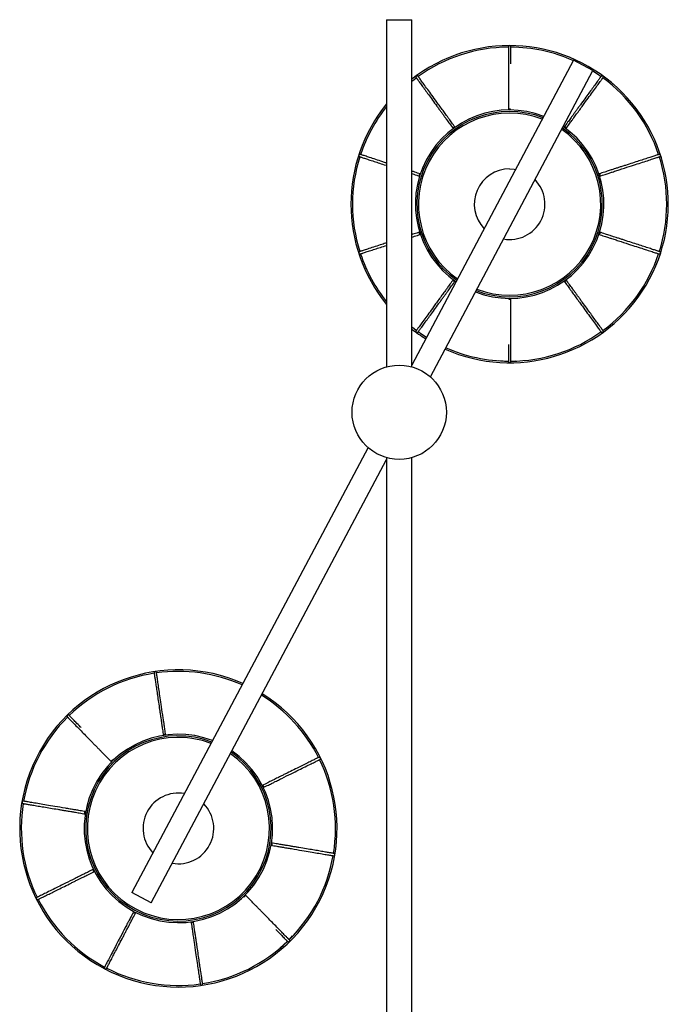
# Paper-space layout '_Superior' of a CAD drawing. Header units: millimetres. Extents: x -437 to -24, y -1476 to -376.
# Tile 2 of 2: x -437 to -24, y -1003 to -376. Entities that reach past the tile are written whole.
import ezdxf

# ---------------------------------------------------------------- set-up
doc = ezdxf.new("R2010")
doc.units = ezdxf.units.MM

psp = doc.layouts.new('_Superior')

# ---------------------------------------------------------------- linework, layer by layer
at = {"color": 7, "linetype": 'Continuous', "lineweight": 25}
for p, q in [((-203.56, -375.92), (-203.56, -597)), ((-203.56, -375.92), (-187.56, -375.92)), ((-187.56, -597), (-187.56, -375.92)), ((-84.62, -401.77), (-187.56, -595.89)), ((-72.25, -408.33), (-84.62, -401.77)), ((-175.71, -603.43), (-72.25, -408.33)), ((-132.5, -593.04), (-125.92, -593.37)), ((-124.65, -593.37), (-121.3, -593.2)), ((-215.41, -648.41), (-365.71, -931.85)), ((-353.34, -938.41), (-203.56, -655.95)), ((-203.56, -654.83), (-203.56, -1213.81)), ((-187.56, -1213.81), (-187.56, -654.83)), ((-353.34, -938.41), (-365.71, -931.85)), ((-294.65, -934.28), (-294.1, -933.8)), ((-271.5, -967.17), (-266.57, -962.79)), ((-265.66, -961.9), (-263.39, -959.44))]:
    psp.add_line(p, q, dxfattribs=at)
at = {"color": 7, "linetype": 'Continuous', "lineweight": 25, "flags": 128}
for points in [[(-187.56, -415.15), (-185.97, -413.91), (-184.67, -412.94)], [(-72.37, -408.55), (-69.42, -410.46), (-67.11, -412.06)], [(-125.29, -432.87), (-125.57, -432.91), (-125.82, -433.02), (-125.98, -433.2), (-126.04, -433.4), (-126.04, -433.4)], [(-124.54, -433.4), (-124.54, -433.4), (-124.59, -433.2), (-124.75, -433.02), (-125, -432.91), (-125.29, -432.87)], [(-160.86, -444.43), (-161.07, -444.63), (-161.2, -444.87), (-161.23, -445.1), (-161.16, -445.3), (-161.16, -445.3)], [(-159.94, -444.42), (-159.95, -444.42), (-160.11, -444.29), (-160.34, -444.24), (-160.61, -444.29), (-160.86, -444.43)], [(-89.71, -444.43), (-89.96, -444.29), (-90.23, -444.24), (-90.46, -444.29), (-90.62, -444.42), (-90.62, -444.42)], [(-89.41, -445.3), (-89.41, -445.3), (-89.34, -445.1), (-89.37, -444.87), (-89.5, -444.63), (-89.71, -444.43)], [(-182.85, -474.69), (-182.9, -474.98), (-182.87, -475.25), (-182.76, -475.45), (-182.58, -475.57), (-182.58, -475.57)], [(-182.12, -474.14), (-182.12, -474.14), (-182.33, -474.14), (-182.54, -474.24), (-182.73, -474.43), (-182.85, -474.69)], [(-67.72, -474.69), (-67.84, -474.43), (-68.03, -474.24), (-68.24, -474.14), (-68.45, -474.14), (-68.45, -474.14)], [(-67.99, -475.57), (-67.99, -475.57), (-67.81, -475.45), (-67.7, -475.25), (-67.67, -474.98), (-67.72, -474.69)], [(-182.58, -511.23), (-182.58, -511.23), (-182.76, -511.34), (-182.87, -511.55), (-182.9, -511.82), (-182.85, -512.1)], [(-182.85, -512.1), (-182.73, -512.36), (-182.54, -512.56), (-182.33, -512.66), (-182.12, -512.65), (-182.12, -512.65)], [(-68.45, -512.65), (-68.45, -512.65), (-68.24, -512.66), (-68.03, -512.56), (-67.84, -512.36), (-67.72, -512.1)], [(-67.72, -512.1), (-67.67, -511.82), (-67.7, -511.55), (-67.81, -511.34), (-67.99, -511.23), (-67.99, -511.23)], [(-161.16, -541.5), (-161.16, -541.5), (-161.23, -541.7), (-161.2, -541.93), (-161.07, -542.17), (-160.86, -542.37)], [(-160.86, -542.37), (-160.61, -542.5), (-160.34, -542.55), (-160.11, -542.51), (-159.95, -542.38), (-159.95, -542.38)], [(-90.63, -542.38), (-90.62, -542.38), (-90.46, -542.51), (-90.23, -542.55), (-89.96, -542.5), (-89.71, -542.37)], [(-89.71, -542.37), (-89.5, -542.17), (-89.37, -541.93), (-89.34, -541.7), (-89.41, -541.5), (-89.41, -541.5)], [(-126.04, -553.4), (-126.04, -553.4), (-125.98, -553.6), (-125.82, -553.77), (-125.57, -553.89), (-125.29, -553.93)], [(-125.29, -553.93), (-125, -553.89), (-124.75, -553.77), (-124.59, -553.6), (-124.54, -553.4), (-124.54, -553.4)], [(-184.77, -573.78), (-185.97, -572.88), (-187.56, -571.64)], [(-178.2, -578.25), (-181.15, -576.34), (-183.46, -574.74)], [(-344.98, -831.08), (-345.26, -831.17), (-345.48, -831.32), (-345.62, -831.51), (-345.64, -831.72), (-345.64, -831.72)], [(-344.16, -831.5), (-344.16, -831.5), (-344.25, -831.31), (-344.43, -831.16), (-344.69, -831.08), (-344.98, -831.08)], [(-378.48, -847.74), (-378.65, -847.97), (-378.75, -848.22), (-378.74, -848.46), (-378.64, -848.64), (-378.64, -848.64)], [(-377.57, -847.59), (-377.57, -847.59), (-377.75, -847.49), (-377.99, -847.48), (-378.24, -847.57), (-378.48, -847.74)], [(-281.9, -864.02), (-282.07, -863.78), (-282.28, -863.61), (-282.5, -863.54), (-282.71, -863.58), (-282.71, -863.58)], [(-282.04, -864.92), (-282.04, -864.92), (-281.89, -864.78), (-281.8, -864.56), (-281.81, -864.29), (-281.9, -864.02)], [(-395.79, -880.9), (-395.8, -881.19), (-395.73, -881.45), (-395.58, -881.64), (-395.39, -881.73), (-395.39, -881.73)], [(-395.14, -880.25), (-395.14, -880.25), (-395.35, -880.27), (-395.55, -880.4), (-395.7, -880.62), (-395.79, -880.9)], [(-277.06, -901.67), (-277.06, -901.67), (-276.85, -901.65), (-276.66, -901.52), (-276.5, -901.3), (-276.42, -901.02)], [(-276.42, -901.02), (-276.41, -900.73), (-276.48, -900.47), (-276.62, -900.28), (-276.81, -900.19), (-276.81, -900.19)], [(-390.16, -917), (-390.16, -917), (-390.32, -917.14), (-390.4, -917.36), (-390.4, -917.63), (-390.3, -917.9)], [(-390.3, -917.9), (-390.14, -918.14), (-389.93, -918.31), (-389.7, -918.38), (-389.5, -918.34), (-389.5, -918.34)], [(-294.63, -934.33), (-294.63, -934.33), (-294.45, -934.43), (-294.22, -934.44), (-293.96, -934.35), (-293.73, -934.18)], [(-293.73, -934.18), (-293.55, -933.95), (-293.46, -933.7), (-293.46, -933.46), (-293.56, -933.28), (-293.56, -933.28)], [(-364.53, -943.8), (-364.54, -943.8), (-364.58, -944.01), (-364.51, -944.23), (-364.35, -944.45), (-364.12, -944.62)], [(-364.12, -944.62), (-363.84, -944.71), (-363.57, -944.73), (-363.35, -944.65), (-363.21, -944.5), (-363.21, -944.5)], [(-328.05, -950.42), (-328.05, -950.42), (-327.96, -950.61), (-327.77, -950.76), (-327.52, -950.84), (-327.23, -950.84)], [(-327.23, -950.84), (-326.95, -950.75), (-326.72, -950.6), (-326.59, -950.41), (-326.56, -950.2), (-326.56, -950.2)]]:
    psp.add_lwpolyline(points, dxfattribs=at)
at = {"color": 8, "linetype": 'Continuous', "lineweight": 25, "flags": 128}
psp.add_lwpolyline([(-125.29, -470.89), (-122.46, -471.06), (-121.45, -471.22)], dxfattribs=at)
at = {"color": 7, "linetype": 'Continuous', "lineweight": 25}
psp.add_circle((-195.56, -625.92), 30, dxfattribs=at)
for centre, radius, start, end in [((-125.29, -493.4), 101, 246.03822, 128.06543), ((-125.29, -493.4), 100, 90.42973, 125.57953), ((-125.29, -493.4), 100, 66.07803, 89.63966), ((-125.29, -493.4), 100, 18.4309, 53.56863), ((-125.29, -493.4), 101, 140.80293, 219.19707), ((-125.29, -493.4), 100, 141.5109, 161.57028), ((-125.29, -493.4), 60, 68.76381, 235.36428), ((-125.29, -493.4), 58, 68.99595, 235.13213), ((-125.29, -493.4), 60, 248.76381, 55.36428), ((-125.29, -493.4), 58, 248.99595, 55.13213), ((-125.29, -493.4), 100, 162.42972, 197.56823), ((-125.29, -493.4), 100, 342.42366, 17.57088), ((-125.29, -493.4), 100, 198.51247, 218.4891), ((-125.29, -493.4), 100, 306.42867, 341.57046), ((-125.29, -493.4), 101, 231.93457, 238.08986), ((-125.29, -493.4), 100, 270.43035, 305.56832), ((-125.29, -493.4), 100, 246.07803, 269.5704), ((-336.1, -890.96), 101, 66.03822, 58.08986), ((-336.1, -890.96), 100, 98.86163, 134.0725), ((-336.1, -890.96), 100, 66.07803, 98.00147), ((-336.1, -890.96), 100, 26.8565, 58.05005), ((-336.1, -890.96), 100, 134.86256, 170.01236), ((-336.1, -890.96), 60, 68.76381, 55.36428), ((-336.1, -890.96), 58, 68.99595, 55.13213), ((-336.1, -890.96), 100, 350.86151, 26.0033), ((-336.1, -890.96), 100, 170.86457, 206.00268), ((-336.1, -890.96), 100, 314.86318, 350.00116), ((-336.1, -890.96), 100, 206.86262, 242.00107), ((-336.1, -890.96), 100, 278.86458, 314.00323), ((-336.1, -890.96), 100, 242.94531, 277.92789)]:
    psp.add_arc(centre, radius, start, end, dxfattribs=at)
at = {"color": 8, "linetype": 'Continuous', "lineweight": 25}
for centre, radius, start, end in [((-125.29, -493.4), 59, 68.8779, 235.25019), ((-125.29, -493.4), 59, 248.8779, 55.25019), ((-125.29, -493.4), 22.51, 90, 223.94781), ((-125.29, -493.4), 22.51, 260.18027, 43.94781), ((-336.1, -890.96), 59, 68.8779, 55.25019), ((-336.1, -890.96), 22.51, 80.18027, 223.94781), ((-336.1, -890.96), 22.51, 260.18027, 43.94781)]:
    psp.add_arc(centre, radius, start, end, dxfattribs=at)
at = {"color": 7, "linetype": 'Continuous', "lineweight": 25}
for points, knots in [([(-124.54, -393.23), (-124.54, -393.15), (-124.55, -393.01), (-124.65, -392.81), (-124.78, -392.67), (-124.95, -392.55), (-125.16, -392.48), (-125.39, -392.48), (-125.62, -392.55), (-125.84, -392.7), (-126, -392.94), (-126.02, -393.13), (-126.04, -393.23)], [0, 0, 0, 0, 0.097512, 0.188427, 0.270102, 0.341561, 0.455143, 0.542829, 0.6413, 0.754714, 0.877374, 1, 1, 1, 1]), ([(-126.04, -393.23), (-126.04, -393.25), (-126.04, -393.28), (-126.04, -393.48), (-126.04, -393.71), (-126.04, -393.95), (-126.04, -394.22), (-126.04, -394.92), (-126.04, -396.38), (-126.04, -399.24), (-126.04, -402.65), (-126.04, -406.56), (-126.04, -410.82), (-126.04, -414.72), (-126.04, -417.91), (-126.04, -420.14), (-126.04, -422.18), (-126.04, -424.26), (-126.04, -426.64), (-126.04, -429.72), (-126.04, -432.1), (-126.04, -433.4)], [0, 0, 0, 0, 0.0481635, 0.0867099, 0.1159337, 0.1384274, 0.1610074, 0.18408, 0.294333, 0.3927807, 0.4912203, 0.5747536, 0.6582918, 0.7418307, 0.7785926, 0.8136089, 0.8459576, 0.8713449, 0.9053113, 0.9480886, 1, 1, 1, 1]), ([(-124.54, -404.1), (-124.54, -403.96), (-124.54, -402.08), (-124.54, -399.38), (-124.54, -396.67), (-124.54, -395.11), (-124.54, -394.41), (-124.54, -394), (-124.54, -393.74), (-124.54, -393.49), (-124.54, -393.28), (-124.54, -393.25), (-124.54, -393.23)], [0, 0, 0, 0, 0.017791, 0.23397, 0.450154, 0.571253, 0.683352, 0.719188, 0.768205, 0.831092, 0.908199, 1, 1, 1, 1]), ([(-183.55, -411.92), (-183.61, -411.86), (-183.7, -411.75), (-183.89, -411.65), (-184.08, -411.61), (-184.29, -411.61), (-184.5, -411.68), (-184.69, -411.82), (-184.84, -412.01), (-184.92, -412.26), (-184.91, -412.55), (-184.82, -412.72), (-184.77, -412.8)], [0, 0, 0, 0, 0.0975119, 0.1884273, 0.2701022, 0.3415609, 0.4551432, 0.5428285, 0.6412999, 0.7547135, 0.8773736, 1, 1, 1, 1]), ([(-184.77, -412.8), (-184.76, -412.82), (-184.74, -412.84), (-184.62, -413), (-184.49, -413.19), (-184.34, -413.39), (-184.19, -413.6), (-183.78, -414.17), (-182.92, -415.35), (-181.23, -417.67), (-179.23, -420.42), (-176.93, -423.59), (-174.43, -427.03), (-172.14, -430.19), (-170.26, -432.77), (-168.95, -434.57), (-167.75, -436.22), (-166.53, -437.91), (-165.13, -439.83), (-163.32, -442.33), (-161.92, -444.25), (-161.16, -445.3)], [0, 0, 0, 0, 0.0481635, 0.0867099, 0.1159337, 0.1384274, 0.1610074, 0.18408, 0.294333, 0.3927807, 0.4912203, 0.5747536, 0.6582918, 0.7418307, 0.7785926, 0.8136089, 0.8459576, 0.8713449, 0.9053113, 0.9480886, 1, 1, 1, 1]), ([(-159.95, -444.42), (-160.66, -443.44), (-161.94, -441.67), (-163.58, -439.41), (-164.83, -437.69), (-165.84, -436.3), (-166.74, -435.06), (-168.76, -432.29), (-171.56, -428.43), (-174.82, -423.94), (-177.62, -420.09), (-179.98, -416.85), (-181.53, -414.71), (-182.45, -413.44), (-182.86, -412.87), (-183.1, -412.55), (-183.25, -412.33), (-183.4, -412.13), (-183.53, -411.96), (-183.55, -411.93), (-183.55, -411.92)], [0, 0, 0, 0, 0.048244, 0.086913, 0.116312, 0.138863, 0.161431, 0.184489, 0.294761, 0.393227, 0.491685, 0.603563, 0.715443, 0.778114, 0.836128, 0.854674, 0.880041, 0.912587, 0.952491, 1, 1, 1, 1]), ([(-67.02, -411.92), (-67.02, -411.93), (-67.04, -411.96), (-67.16, -412.12), (-67.3, -412.31), (-67.44, -412.51), (-67.59, -412.72), (-68.01, -413.28), (-68.87, -414.47), (-70.55, -416.78), (-72.55, -419.54), (-74.85, -422.71), (-77.36, -426.15), (-79.65, -429.31), (-81.52, -431.89), (-82.83, -433.69), (-84.03, -435.34), (-85.26, -437.03), (-86.65, -438.95), (-88.47, -441.44), (-89.86, -443.36), (-90.62, -444.42)], [0, 0, 0, 0, 0.048163, 0.08671, 0.115934, 0.138427, 0.161007, 0.18408, 0.294333, 0.392781, 0.49122, 0.574754, 0.658292, 0.741831, 0.778593, 0.813609, 0.845958, 0.871345, 0.905311, 0.948089, 1, 1, 1, 1]), ([(-89.41, -445.3), (-88.7, -444.32), (-87.42, -442.56), (-85.77, -440.29), (-84.52, -438.57), (-83.52, -437.19), (-82.62, -435.94), (-80.6, -433.17), (-77.79, -429.31), (-74.54, -424.83), (-71.74, -420.98), (-69.38, -417.73), (-67.83, -415.59), (-66.91, -414.32), (-66.5, -413.76), (-66.26, -413.43), (-66.1, -413.22), (-65.95, -413.01), (-65.83, -412.84), (-65.81, -412.82), (-65.8, -412.8)], [0, 0, 0, 0, 0.048244, 0.0869133, 0.1163118, 0.1388627, 0.1614305, 0.1844886, 0.2947607, 0.393227, 0.491685, 0.6035628, 0.7154427, 0.7781139, 0.8361277, 0.8546737, 0.8800412, 0.9125866, 0.9524909, 1, 1, 1, 1]), ([(-65.8, -412.8), (-65.76, -412.74), (-65.69, -412.61), (-65.65, -412.4), (-65.67, -412.2), (-65.74, -412.01), (-65.86, -411.83), (-66.05, -411.69), (-66.28, -411.61), (-66.54, -411.61), (-66.82, -411.71), (-66.95, -411.85), (-67.02, -411.92)], [0, 0, 0, 0, 0.097512, 0.188427, 0.270102, 0.341561, 0.455143, 0.542829, 0.6413, 0.754714, 0.877374, 1, 1, 1, 1]), ([(-220.32, -461.73), (-220.39, -461.71), (-220.54, -461.68), (-220.75, -461.71), (-220.93, -461.79), (-221.1, -461.91), (-221.22, -462.09), (-221.3, -462.32), (-221.31, -462.55), (-221.22, -462.81), (-221.05, -463.04), (-220.87, -463.12), (-220.78, -463.16)], [0, 0, 0, 0, 0.097512, 0.188427, 0.270102, 0.341561, 0.455143, 0.542829, 0.6413, 0.754714, 0.877374, 1, 1, 1, 1]), ([(-220.78, -463.16), (-220.77, -463.16), (-220.74, -463.17), (-220.54, -463.23), (-220.32, -463.31), (-220.09, -463.38), (-219.84, -463.46), (-219.18, -463.68), (-217.79, -464.13), (-215.06, -465.02), (-211.83, -466.07), (-208.07, -467.29), (-205.35, -468.17), (-203.69, -468.71), (-203.56, -468.75)], [0, 0, 0, 0, 0.072342, 0.130239, 0.174134, 0.207919, 0.241835, 0.27649, 0.442091, 0.58996, 0.737817, 0.863285, 0.98876, 1, 1, 1, 1]), ([(-203.56, -467.18), (-204.41, -466.9), (-206.98, -466.07), (-210.68, -464.86), (-214.54, -463.61), (-217.04, -462.8), (-218.53, -462.31), (-219.2, -462.1), (-219.58, -461.97), (-219.83, -461.89), (-220.07, -461.81), (-220.27, -461.75), (-220.3, -461.74), (-220.32, -461.73)], [0, 0, 0, 0, 0.074346, 0.224547, 0.395221, 0.565897, 0.661505, 0.750007, 0.778299, 0.816998, 0.866648, 0.927523, 1, 1, 1, 1]), ([(-30.25, -461.73), (-30.27, -461.74), (-30.3, -461.75), (-30.49, -461.81), (-30.71, -461.88), (-30.94, -461.95), (-31.19, -462.04), (-31.85, -462.25), (-33.25, -462.7), (-35.97, -463.59), (-39.21, -464.64), (-42.93, -465.85), (-46.98, -467.17), (-50.69, -468.37), (-53.73, -469.36), (-55.84, -470.05), (-57.79, -470.68), (-59.77, -471.32), (-62.03, -472.06), (-64.96, -473.01), (-67.22, -473.74), (-68.45, -474.14)], [0, 0, 0, 0, 0.048163, 0.08671, 0.115934, 0.138427, 0.161007, 0.18408, 0.294333, 0.392781, 0.49122, 0.574754, 0.658292, 0.741831, 0.778593, 0.813609, 0.845958, 0.871345, 0.905311, 0.948089, 1, 1, 1, 1]), ([(-67.99, -475.57), (-66.84, -475.2), (-64.77, -474.52), (-62.1, -473.66), (-60.08, -473), (-58.45, -472.47), (-56.99, -472), (-53.73, -470.94), (-49.19, -469.46), (-43.92, -467.75), (-39.4, -466.28), (-35.58, -465.04), (-33.07, -464.22), (-31.58, -463.74), (-30.91, -463.52), (-30.52, -463.4), (-30.28, -463.32), (-30.03, -463.24), (-29.83, -463.17), (-29.8, -463.16), (-29.79, -463.16)], [0, 0, 0, 0, 0.048244, 0.086913, 0.116312, 0.138863, 0.161431, 0.184489, 0.294761, 0.393227, 0.491685, 0.603563, 0.715443, 0.778114, 0.836128, 0.854674, 0.880041, 0.912587, 0.952491, 1, 1, 1, 1]), ([(-29.79, -463.16), (-29.72, -463.13), (-29.58, -463.07), (-29.43, -462.92), (-29.33, -462.75), (-29.27, -462.55), (-29.27, -462.33), (-29.34, -462.11), (-29.47, -461.91), (-29.69, -461.75), (-29.97, -461.67), (-30.16, -461.71), (-30.25, -461.73)], [0, 0, 0, 0, 0.097512, 0.188427, 0.270102, 0.341561, 0.455143, 0.542829, 0.6413, 0.754714, 0.877374, 1, 1, 1, 1]), ([(-182.12, -474.14), (-183.27, -473.77), (-185.12, -473.17), (-186.89, -472.59), (-187.56, -472.38)], [0, 0, 0, 0, 0.6222231, 1, 1, 1, 1]), ([(-187.56, -473.95), (-187.13, -474.09), (-185.52, -474.62), (-183.82, -475.17), (-182.58, -475.57)], [0, 0, 0, 0, 0.267083, 1, 1, 1, 1]), ([(-182.58, -511.23), (-183.73, -511.6), (-185.43, -512.15), (-187.04, -512.68), (-187.56, -512.84)], [0, 0, 0, 0, 0.681442, 1, 1, 1, 1]), ([(-187.56, -514.42), (-186.97, -514.23), (-185.21, -513.66), (-183.36, -513.06), (-182.12, -512.65)], [0, 0, 0, 0, 0.331005, 1, 1, 1, 1]), ([(-68.45, -512.65), (-67.3, -513.03), (-65.23, -513.7), (-62.57, -514.56), (-60.54, -515.22), (-58.92, -515.75), (-57.46, -516.22), (-54.19, -517.29), (-49.66, -518.76), (-44.39, -520.47), (-39.86, -521.94), (-36.04, -523.18), (-33.53, -524), (-32.04, -524.48), (-31.37, -524.7), (-30.99, -524.83), (-30.74, -524.91), (-30.5, -524.99), (-30.3, -525.05), (-30.27, -525.06), (-30.25, -525.06)], [0, 0, 0, 0, 0.048244, 0.086913, 0.116312, 0.138863, 0.161431, 0.184489, 0.294761, 0.393227, 0.491685, 0.603563, 0.715443, 0.778114, 0.836128, 0.854674, 0.880041, 0.912587, 0.952491, 1, 1, 1, 1]), ([(-29.79, -523.64), (-29.8, -523.63), (-29.83, -523.62), (-30.03, -523.56), (-30.25, -523.49), (-30.48, -523.41), (-30.73, -523.33), (-31.39, -523.12), (-32.79, -522.66), (-35.51, -521.78), (-38.75, -520.73), (-42.47, -519.52), (-46.52, -518.2), (-50.23, -517), (-53.26, -516.01), (-55.38, -515.32), (-57.32, -514.69), (-59.3, -514.05), (-61.56, -513.31), (-64.5, -512.36), (-66.75, -511.63), (-67.99, -511.23)], [0, 0, 0, 0, 0.048163, 0.08671, 0.115934, 0.138427, 0.161007, 0.18408, 0.294333, 0.392781, 0.49122, 0.574754, 0.658292, 0.741831, 0.778593, 0.813609, 0.845958, 0.871345, 0.905311, 0.948089, 1, 1, 1, 1]), ([(-203.56, -518.04), (-204.57, -518.37), (-207.3, -519.26), (-211.15, -520.51), (-215, -521.76), (-217.5, -522.57), (-218.99, -523.06), (-219.66, -523.27), (-220.05, -523.4), (-220.29, -523.48), (-220.54, -523.56), (-220.74, -523.62), (-220.77, -523.63), (-220.78, -523.64)], [0, 0, 0, 0, 0.086921, 0.235082, 0.403437, 0.571795, 0.666103, 0.753403, 0.781311, 0.819485, 0.868459, 0.928508, 1, 1, 1, 1]), ([(-220.32, -525.06), (-220.3, -525.06), (-220.27, -525.05), (-220.08, -524.99), (-219.86, -524.92), (-219.63, -524.84), (-219.38, -524.76), (-218.72, -524.54), (-217.32, -524.09), (-214.6, -523.21), (-211.35, -522.15), (-207.68, -520.96), (-204.92, -520.06), (-203.56, -519.62)], [0, 0, 0, 0, 0.073292, 0.13195, 0.176421, 0.210651, 0.245012, 0.280123, 0.447899, 0.597712, 0.747511, 0.874628, 1, 1, 1, 1]), ([(-220.78, -523.64), (-220.85, -523.67), (-220.99, -523.73), (-221.14, -523.88), (-221.24, -524.04), (-221.3, -524.24), (-221.3, -524.46), (-221.23, -524.69), (-221.1, -524.88), (-220.88, -525.04), (-220.6, -525.12), (-220.41, -525.08), (-220.32, -525.06)], [0, 0, 0, 0, 0.097512, 0.188427, 0.270102, 0.341561, 0.455143, 0.542829, 0.6413, 0.754714, 0.877374, 1, 1, 1, 1]), ([(-30.25, -525.06), (-30.18, -525.08), (-30.03, -525.11), (-29.82, -525.08), (-29.64, -525.01), (-29.47, -524.88), (-29.35, -524.7), (-29.27, -524.48), (-29.26, -524.24), (-29.35, -523.99), (-29.52, -523.76), (-29.7, -523.68), (-29.79, -523.64)], [0, 0, 0, 0, 0.097512, 0.188427, 0.270102, 0.341561, 0.455143, 0.542829, 0.6413, 0.754714, 0.877374, 1, 1, 1, 1]), ([(-161.16, -541.5), (-161.87, -542.48), (-163.15, -544.24), (-164.8, -546.51), (-166.05, -548.23), (-167.05, -549.61), (-167.95, -550.85), (-169.97, -553.63), (-172.78, -557.49), (-176.03, -561.97), (-178.83, -565.82), (-181.19, -569.07), (-182.74, -571.21), (-183.66, -572.47), (-184.07, -573.04), (-184.31, -573.37), (-184.47, -573.58), (-184.62, -573.79), (-184.74, -573.96), (-184.76, -573.98), (-184.77, -573.99)], [0, 0, 0, 0, 0.048244, 0.086913, 0.116312, 0.138863, 0.161431, 0.184489, 0.294761, 0.393227, 0.491685, 0.603563, 0.715443, 0.778114, 0.836128, 0.854674, 0.880041, 0.912587, 0.952491, 1, 1, 1, 1]), ([(-183.55, -574.88), (-183.55, -574.86), (-183.53, -574.84), (-183.41, -574.67), (-183.27, -574.49), (-183.13, -574.29), (-182.98, -574.08), (-182.56, -573.51), (-181.7, -572.33), (-180.02, -570.01), (-178.02, -567.25), (-175.72, -564.09), (-173.21, -560.64), (-170.92, -557.49), (-169.05, -554.91), (-167.74, -553.11), (-166.54, -551.45), (-165.32, -549.77), (-163.92, -547.85), (-162.1, -545.35), (-160.71, -543.43), (-159.95, -542.38)], [0, 0, 0, 0, 0.048163, 0.08671, 0.115934, 0.138427, 0.161007, 0.18408, 0.294333, 0.392781, 0.49122, 0.574754, 0.658292, 0.741831, 0.778593, 0.813609, 0.845958, 0.871345, 0.905311, 0.948089, 1, 1, 1, 1]), ([(-90.62, -542.38), (-89.91, -543.36), (-88.63, -545.12), (-86.99, -547.39), (-85.74, -549.11), (-84.73, -550.49), (-83.83, -551.73), (-81.81, -554.51), (-79.01, -558.37), (-75.75, -562.85), (-72.95, -566.7), (-70.59, -569.95), (-69.04, -572.09), (-68.12, -573.35), (-67.71, -573.92), (-67.47, -574.25), (-67.32, -574.46), (-67.17, -574.67), (-67.04, -574.84), (-67.02, -574.86), (-67.02, -574.88)], [0, 0, 0, 0, 0.048244, 0.086913, 0.116312, 0.138863, 0.161431, 0.184489, 0.294761, 0.393227, 0.491685, 0.603563, 0.715443, 0.778114, 0.836128, 0.854674, 0.880041, 0.912587, 0.952491, 1, 1, 1, 1]), ([(-65.8, -573.99), (-65.81, -573.98), (-65.83, -573.96), (-65.95, -573.79), (-66.08, -573.6), (-66.23, -573.41), (-66.38, -573.2), (-66.79, -572.63), (-67.65, -571.44), (-69.34, -569.13), (-71.34, -566.37), (-73.64, -563.21), (-76.14, -559.76), (-78.43, -556.61), (-80.31, -554.03), (-81.62, -552.23), (-82.82, -550.57), (-84.04, -548.89), (-85.44, -546.96), (-87.25, -544.47), (-88.65, -542.55), (-89.41, -541.5)], [0, 0, 0, 0, 0.0481635, 0.0867099, 0.1159337, 0.1384274, 0.1610074, 0.18408, 0.294333, 0.3927807, 0.4912203, 0.5747536, 0.6582918, 0.7418307, 0.7785926, 0.8136089, 0.8459576, 0.8713449, 0.9053113, 0.9480886, 1, 1, 1, 1]), ([(-124.54, -593.56), (-124.54, -593.55), (-124.54, -593.52), (-124.54, -593.32), (-124.54, -593.08), (-124.54, -592.84), (-124.54, -592.58), (-124.54, -591.88), (-124.54, -590.41), (-124.54, -587.55), (-124.54, -584.14), (-124.54, -580.23), (-124.54, -575.97), (-124.54, -572.07), (-124.54, -568.88), (-124.54, -566.66), (-124.54, -564.61), (-124.54, -562.53), (-124.54, -560.15), (-124.54, -557.07), (-124.54, -554.7), (-124.54, -553.4)], [0, 0, 0, 0, 0.048163, 0.08671, 0.115934, 0.138427, 0.161007, 0.18408, 0.294333, 0.392781, 0.49122, 0.574754, 0.658292, 0.741831, 0.778593, 0.813609, 0.845958, 0.871345, 0.905311, 0.948089, 1, 1, 1, 1]), ([(-184.77, -573.99), (-184.81, -574.06), (-184.88, -574.19), (-184.92, -574.4), (-184.9, -574.59), (-184.83, -574.79), (-184.71, -574.97), (-184.52, -575.11), (-184.29, -575.19), (-184.03, -575.19), (-183.75, -575.09), (-183.62, -574.95), (-183.55, -574.88)], [0, 0, 0, 0, 0.097512, 0.188427, 0.270102, 0.341561, 0.455143, 0.542829, 0.6413, 0.754714, 0.877374, 1, 1, 1, 1]), ([(-67.02, -574.88), (-66.96, -574.93), (-66.87, -575.05), (-66.68, -575.14), (-66.49, -575.19), (-66.28, -575.18), (-66.07, -575.12), (-65.88, -574.98), (-65.73, -574.79), (-65.65, -574.54), (-65.66, -574.25), (-65.75, -574.08), (-65.8, -573.99)], [0, 0, 0, 0, 0.097512, 0.188427, 0.270102, 0.341561, 0.455143, 0.542829, 0.6413, 0.754714, 0.877374, 1, 1, 1, 1]), ([(-126.04, -582.69), (-126.04, -582.84), (-126.04, -584.71), (-126.04, -587.41), (-126.04, -590.13), (-126.04, -591.68), (-126.04, -592.38), (-126.04, -592.79), (-126.04, -593.05), (-126.04, -593.31), (-126.04, -593.52), (-126.04, -593.55), (-126.04, -593.56)], [0, 0, 0, 0, 0.017791, 0.23397, 0.450154, 0.571253, 0.683352, 0.719188, 0.768205, 0.831092, 0.908199, 1, 1, 1, 1]), ([(-126.04, -593.56), (-126.03, -593.64), (-126.02, -593.79), (-125.92, -593.98), (-125.79, -594.13), (-125.62, -594.25), (-125.41, -594.32), (-125.18, -594.32), (-124.95, -594.25), (-124.73, -594.09), (-124.57, -593.85), (-124.55, -593.66), (-124.54, -593.56)], [0, 0, 0, 0, 0.097512, 0.188427, 0.270102, 0.341561, 0.455143, 0.542829, 0.6413, 0.754714, 0.877374, 1, 1, 1, 1]), ([(-350.05, -791.77), (-350.07, -791.69), (-350.1, -791.55), (-350.23, -791.37), (-350.37, -791.25), (-350.56, -791.15), (-350.78, -791.11), (-351.01, -791.15), (-351.23, -791.25), (-351.42, -791.43), (-351.54, -791.7), (-351.54, -791.89), (-351.53, -791.99)], [0, 0, 0, 0, 0.0975119, 0.1884273, 0.2701022, 0.3415609, 0.4551432, 0.5428285, 0.6412999, 0.7547135, 0.8773736, 1, 1, 1, 1]), ([(-351.53, -791.99), (-351.53, -792), (-351.53, -792.03), (-351.5, -792.23), (-351.46, -792.46), (-351.43, -792.7), (-351.39, -792.96), (-351.29, -793.65), (-351.07, -795.1), (-350.65, -797.93), (-350.15, -801.31), (-349.58, -805.17), (-348.95, -809.39), (-348.38, -813.24), (-347.91, -816.4), (-347.59, -818.6), (-347.29, -820.63), (-346.98, -822.68), (-346.63, -825.03), (-346.18, -828.09), (-345.83, -830.43), (-345.64, -831.72)], [0, 0, 0, 0, 0.048163, 0.08671, 0.115934, 0.138427, 0.161007, 0.18408, 0.294333, 0.392781, 0.49122, 0.574754, 0.658292, 0.741831, 0.778593, 0.813609, 0.845958, 0.871345, 0.905311, 0.948089, 1, 1, 1, 1]), ([(-344.16, -831.5), (-344.34, -830.3), (-344.66, -828.15), (-345.07, -825.38), (-345.38, -823.27), (-345.63, -821.58), (-345.86, -820.06), (-346.36, -816.67), (-347.06, -811.95), (-347.87, -806.47), (-348.57, -801.76), (-349.16, -797.79), (-349.55, -795.17), (-349.77, -793.63), (-349.88, -792.93), (-349.94, -792.53), (-349.98, -792.27), (-350.01, -792.02), (-350.04, -791.81), (-350.05, -791.78), (-350.05, -791.77)], [0, 0, 0, 0, 0.048244, 0.086913, 0.116312, 0.138863, 0.161431, 0.184489, 0.294761, 0.393227, 0.491685, 0.603563, 0.715443, 0.778114, 0.836128, 0.854674, 0.880041, 0.912587, 0.952491, 1, 1, 1, 1]), ([(-405.69, -818.91), (-405.75, -818.86), (-405.86, -818.76), (-406.07, -818.69), (-406.26, -818.68), (-406.47, -818.71), (-406.66, -818.81), (-406.83, -818.97), (-406.95, -819.18), (-406.99, -819.44), (-406.94, -819.73), (-406.82, -819.88), (-406.76, -819.96)], [0, 0, 0, 0, 0.097512, 0.188427, 0.270102, 0.341561, 0.455143, 0.542829, 0.6413, 0.754714, 0.877374, 1, 1, 1, 1]), ([(-406.76, -819.96), (-406.75, -819.97), (-406.73, -819.99), (-406.59, -820.14), (-406.43, -820.3), (-406.26, -820.48), (-406.07, -820.66), (-405.58, -821.16), (-404.56, -822.21), (-402.55, -824.25), (-400.17, -826.69), (-397.43, -829.48), (-394.45, -832.52), (-391.72, -835.31), (-389.48, -837.58), (-387.93, -839.17), (-386.49, -840.63), (-385.04, -842.12), (-383.37, -843.82), (-381.21, -846.02), (-379.55, -847.71), (-378.64, -848.64)], [0, 0, 0, 0, 0.048163, 0.08671, 0.115934, 0.138427, 0.161007, 0.18408, 0.294333, 0.392781, 0.49122, 0.574754, 0.658292, 0.741831, 0.778593, 0.813609, 0.845958, 0.871345, 0.905311, 0.948089, 1, 1, 1, 1]), ([(-398.08, -826.67), (-398.18, -826.57), (-399.49, -825.23), (-401.39, -823.3), (-403.29, -821.36), (-404.37, -820.25), (-404.87, -819.75), (-405.15, -819.46), (-405.33, -819.27), (-405.51, -819.09), (-405.66, -818.94), (-405.68, -818.92), (-405.69, -818.91)], [0, 0, 0, 0, 0.017791, 0.23397, 0.450154, 0.571253, 0.683352, 0.719188, 0.768205, 0.831092, 0.908199, 1, 1, 1, 1]), ([(-246.74, -845.7), (-246.76, -845.71), (-246.78, -845.72), (-246.97, -845.81), (-247.17, -845.91), (-247.39, -846.02), (-247.62, -846.14), (-248.25, -846.45), (-249.56, -847.1), (-252.12, -848.38), (-255.18, -849.89), (-258.68, -851.63), (-262.49, -853.53), (-265.99, -855.27), (-268.84, -856.69), (-270.83, -857.68), (-272.67, -858.59), (-274.53, -859.51), (-276.66, -860.57), (-279.42, -861.94), (-281.54, -863), (-282.71, -863.58)], [0, 0, 0, 0, 0.048163, 0.08671, 0.115934, 0.138427, 0.161007, 0.18408, 0.294333, 0.392781, 0.49122, 0.574754, 0.658292, 0.741831, 0.778593, 0.813609, 0.845958, 0.871345, 0.905311, 0.948089, 1, 1, 1, 1]), ([(-246.07, -847.04), (-246.01, -847), (-245.88, -846.92), (-245.75, -846.75), (-245.68, -846.57), (-245.65, -846.37), (-245.68, -846.15), (-245.78, -845.94), (-245.94, -845.76), (-246.18, -845.64), (-246.47, -845.6), (-246.65, -845.67), (-246.74, -845.7)], [0, 0, 0, 0, 0.097512, 0.188427, 0.270102, 0.341561, 0.455143, 0.542829, 0.6413, 0.754714, 0.877374, 1, 1, 1, 1]), ([(-282.04, -864.92), (-280.96, -864.38), (-279.01, -863.41), (-276.5, -862.17), (-274.59, -861.22), (-273.06, -860.46), (-271.69, -859.78), (-268.62, -858.25), (-264.34, -856.12), (-259.38, -853.66), (-255.12, -851.54), (-251.53, -849.75), (-249.16, -848.58), (-247.76, -847.88), (-247.13, -847.57), (-246.77, -847.39), (-246.53, -847.27), (-246.3, -847.16), (-246.12, -847.06), (-246.09, -847.05), (-246.07, -847.04)], [0, 0, 0, 0, 0.048244, 0.0869133, 0.1163118, 0.1388627, 0.1614305, 0.1844886, 0.2947607, 0.393227, 0.491685, 0.6035628, 0.7154427, 0.7781139, 0.8361277, 0.8546737, 0.8800412, 0.9125866, 0.9524909, 1, 1, 1, 1]), ([(-434.75, -873.57), (-434.83, -873.57), (-434.98, -873.55), (-435.18, -873.62), (-435.35, -873.72), (-435.49, -873.87), (-435.6, -874.06), (-435.64, -874.29), (-435.61, -874.53), (-435.49, -874.77), (-435.28, -874.97), (-435.09, -875.02), (-435, -875.05)], [0, 0, 0, 0, 0.097512, 0.188427, 0.270102, 0.341561, 0.455143, 0.542829, 0.6413, 0.754714, 0.877374, 1, 1, 1, 1]), ([(-435, -875.05), (-434.99, -875.05), (-434.96, -875.06), (-434.76, -875.09), (-434.53, -875.13), (-434.29, -875.17), (-434.03, -875.22), (-433.34, -875.33), (-431.89, -875.58), (-429.07, -876.05), (-425.71, -876.62), (-421.85, -877.27), (-417.65, -877.98), (-413.81, -878.62), (-410.66, -879.15), (-408.47, -879.52), (-406.45, -879.86), (-404.4, -880.21), (-402.06, -880.6), (-399.02, -881.12), (-396.68, -881.51), (-395.39, -881.73)], [0, 0, 0, 0, 0.048163, 0.08671, 0.115934, 0.138427, 0.161007, 0.18408, 0.294333, 0.392781, 0.49122, 0.574754, 0.658292, 0.741831, 0.778593, 0.813609, 0.845958, 0.871345, 0.905311, 0.948089, 1, 1, 1, 1]), ([(-395.14, -880.25), (-396.34, -880.05), (-398.49, -879.69), (-401.25, -879.22), (-403.35, -878.87), (-405.03, -878.58), (-406.54, -878.33), (-409.93, -877.76), (-414.63, -876.96), (-420.1, -876.04), (-424.79, -875.25), (-428.75, -874.58), (-431.35, -874.15), (-432.9, -873.89), (-433.59, -873.77), (-433.99, -873.7), (-434.25, -873.66), (-434.5, -873.62), (-434.71, -873.58), (-434.74, -873.58), (-434.75, -873.57)], [0, 0, 0, 0, 0.048244, 0.086913, 0.116312, 0.138863, 0.161431, 0.184489, 0.294761, 0.393227, 0.491685, 0.603563, 0.715443, 0.778114, 0.836128, 0.854674, 0.880041, 0.912587, 0.952491, 1, 1, 1, 1]), ([(-277.06, -901.67), (-275.87, -901.87), (-273.72, -902.24), (-270.96, -902.7), (-268.86, -903.05), (-267.17, -903.34), (-265.66, -903.59), (-262.28, -904.16), (-257.57, -904.96), (-252.11, -905.88), (-247.42, -906.67), (-243.46, -907.34), (-240.85, -907.78), (-239.31, -908.04), (-238.62, -908.15), (-238.22, -908.22), (-237.96, -908.26), (-237.71, -908.31), (-237.5, -908.34), (-237.47, -908.35), (-237.45, -908.35)], [0, 0, 0, 0, 0.048244, 0.086913, 0.116312, 0.138863, 0.161431, 0.184489, 0.294761, 0.393227, 0.491685, 0.603563, 0.715443, 0.778114, 0.836128, 0.854674, 0.880041, 0.912587, 0.952491, 1, 1, 1, 1]), ([(-237.2, -906.87), (-237.22, -906.87), (-237.25, -906.86), (-237.45, -906.83), (-237.68, -906.79), (-237.92, -906.75), (-238.18, -906.7), (-238.87, -906.59), (-240.31, -906.34), (-243.13, -905.87), (-246.49, -905.3), (-250.35, -904.65), (-254.55, -903.94), (-258.4, -903.3), (-261.54, -902.77), (-263.73, -902.4), (-265.75, -902.06), (-267.8, -901.71), (-270.15, -901.32), (-273.19, -900.8), (-275.53, -900.41), (-276.81, -900.19)], [0, 0, 0, 0, 0.048163, 0.08671, 0.115934, 0.138427, 0.161007, 0.18408, 0.294333, 0.392781, 0.49122, 0.574754, 0.658292, 0.741831, 0.778593, 0.813609, 0.845958, 0.871345, 0.905311, 0.948089, 1, 1, 1, 1]), ([(-237.45, -908.35), (-237.38, -908.35), (-237.23, -908.37), (-237.02, -908.3), (-236.86, -908.2), (-236.71, -908.05), (-236.61, -907.86), (-236.57, -907.63), (-236.6, -907.39), (-236.71, -907.15), (-236.92, -906.95), (-237.11, -906.9), (-237.2, -906.87)], [0, 0, 0, 0, 0.097512, 0.188427, 0.270102, 0.341561, 0.455143, 0.542829, 0.6413, 0.754714, 0.877374, 1, 1, 1, 1]), ([(-390.16, -917), (-391.25, -917.54), (-393.2, -918.51), (-395.71, -919.75), (-397.61, -920.7), (-399.14, -921.46), (-400.52, -922.14), (-403.59, -923.67), (-407.86, -925.8), (-412.82, -928.26), (-417.09, -930.38), (-420.68, -932.17), (-423.05, -933.34), (-424.45, -934.04), (-425.08, -934.35), (-425.44, -934.53), (-425.67, -934.65), (-425.9, -934.76), (-426.09, -934.86), (-426.12, -934.87), (-426.13, -934.88)], [0, 0, 0, 0, 0.048244, 0.086913, 0.116312, 0.138863, 0.161431, 0.184489, 0.294761, 0.393227, 0.491685, 0.603563, 0.715443, 0.778114, 0.836128, 0.854674, 0.880041, 0.912587, 0.952491, 1, 1, 1, 1]), ([(-425.46, -936.22), (-425.45, -936.21), (-425.42, -936.2), (-425.24, -936.11), (-425.03, -936.01), (-424.82, -935.9), (-424.58, -935.78), (-423.96, -935.47), (-422.64, -934.82), (-420.08, -933.54), (-417.03, -932.03), (-413.53, -930.29), (-409.71, -928.39), (-406.22, -926.65), (-403.36, -925.23), (-401.37, -924.24), (-399.54, -923.33), (-397.68, -922.41), (-395.55, -921.35), (-392.79, -919.98), (-390.66, -918.92), (-389.5, -918.34)], [0, 0, 0, 0, 0.048163, 0.08671, 0.115934, 0.138427, 0.161007, 0.18408, 0.294333, 0.392781, 0.49122, 0.574754, 0.658292, 0.741831, 0.778593, 0.813609, 0.845958, 0.871345, 0.905311, 0.948089, 1, 1, 1, 1]), ([(-265.44, -961.96), (-265.45, -961.95), (-265.48, -961.93), (-265.62, -961.78), (-265.78, -961.62), (-265.95, -961.45), (-266.13, -961.26), (-266.62, -960.76), (-267.65, -959.71), (-269.65, -957.67), (-272.04, -955.23), (-274.78, -952.44), (-277.76, -949.4), (-280.49, -946.62), (-282.72, -944.34), (-284.28, -942.75), (-285.71, -941.29), (-287.17, -939.8), (-288.83, -938.1), (-290.99, -935.9), (-292.65, -934.21), (-293.56, -933.28)], [0, 0, 0, 0, 0.048163, 0.08671, 0.115934, 0.138427, 0.161007, 0.18408, 0.294333, 0.392781, 0.49122, 0.574754, 0.658292, 0.741831, 0.778593, 0.813609, 0.845958, 0.871345, 0.905311, 0.948089, 1, 1, 1, 1]), ([(-426.13, -934.88), (-426.2, -934.92), (-426.32, -935), (-426.45, -935.17), (-426.53, -935.35), (-426.56, -935.55), (-426.53, -935.77), (-426.42, -935.98), (-426.26, -936.16), (-426.03, -936.28), (-425.74, -936.32), (-425.56, -936.25), (-425.46, -936.22)], [0, 0, 0, 0, 0.097512, 0.188427, 0.270102, 0.341561, 0.455143, 0.542829, 0.6413, 0.754714, 0.877374, 1, 1, 1, 1]), ([(-364.54, -943.8), (-365.09, -944.87), (-366.1, -946.81), (-367.4, -949.29), (-368.38, -951.17), (-369.18, -952.69), (-369.89, -954.05), (-371.47, -957.09), (-373.68, -961.32), (-376.25, -966.23), (-378.45, -970.45), (-380.31, -974.01), (-381.53, -976.35), (-382.25, -977.74), (-382.58, -978.36), (-382.77, -978.72), (-382.89, -978.95), (-383.01, -979.18), (-383.1, -979.37), (-383.12, -979.39), (-383.12, -979.41)], [0, 0, 0, 0, 0.048244, 0.0869133, 0.1163118, 0.1388627, 0.1614305, 0.1844886, 0.2947607, 0.393227, 0.491685, 0.6035628, 0.7154427, 0.7781139, 0.8361277, 0.8546737, 0.8800412, 0.9125866, 0.9524909, 1, 1, 1, 1]), ([(-381.79, -980.1), (-381.79, -980.09), (-381.77, -980.06), (-381.68, -979.88), (-381.57, -979.68), (-381.46, -979.46), (-381.34, -979.23), (-381.01, -978.61), (-380.34, -977.31), (-379.01, -974.77), (-377.43, -971.75), (-375.62, -968.28), (-373.65, -964.51), (-371.85, -961.05), (-370.37, -958.22), (-369.34, -956.25), (-368.4, -954.44), (-367.43, -952.59), (-366.33, -950.49), (-364.91, -947.75), (-363.81, -945.65), (-363.21, -944.5)], [0, 0, 0, 0, 0.048163, 0.08671, 0.115934, 0.138427, 0.161007, 0.18408, 0.294333, 0.392781, 0.49122, 0.574754, 0.658292, 0.741831, 0.778593, 0.813609, 0.845958, 0.871345, 0.905311, 0.948089, 1, 1, 1, 1]), ([(-328.05, -950.42), (-327.87, -951.62), (-327.55, -953.77), (-327.14, -956.54), (-326.83, -958.65), (-326.58, -960.34), (-326.35, -961.86), (-325.85, -965.25), (-325.15, -969.97), (-324.34, -975.45), (-323.64, -980.16), (-323.05, -984.13), (-322.66, -986.75), (-322.43, -988.29), (-322.33, -988.99), (-322.27, -989.39), (-322.23, -989.65), (-322.19, -989.9), (-322.16, -990.11), (-322.16, -990.14), (-322.16, -990.15)], [0, 0, 0, 0, 0.048244, 0.0869133, 0.1163118, 0.1388627, 0.1614305, 0.1844886, 0.2947607, 0.393227, 0.491685, 0.6035628, 0.7154427, 0.7781139, 0.8361277, 0.8546737, 0.8800412, 0.9125866, 0.9524909, 1, 1, 1, 1]), ([(-320.67, -989.93), (-320.67, -989.92), (-320.68, -989.89), (-320.71, -989.69), (-320.74, -989.46), (-320.78, -989.22), (-320.82, -988.96), (-320.92, -988.27), (-321.13, -986.82), (-321.55, -983.99), (-322.05, -980.61), (-322.63, -976.75), (-323.25, -972.53), (-323.82, -968.68), (-324.29, -965.52), (-324.62, -963.32), (-324.92, -961.3), (-325.22, -959.24), (-325.57, -956.89), (-326.02, -953.84), (-326.37, -951.49), (-326.56, -950.2)], [0, 0, 0, 0, 0.048163, 0.08671, 0.115934, 0.138427, 0.161007, 0.18408, 0.294333, 0.392781, 0.49122, 0.574754, 0.658292, 0.741831, 0.778593, 0.813609, 0.845958, 0.871345, 0.905311, 0.948089, 1, 1, 1, 1]), ([(-274.12, -955.25), (-274.03, -955.35), (-272.71, -956.69), (-270.82, -958.62), (-268.92, -960.56), (-267.83, -961.67), (-267.34, -962.17), (-267.06, -962.46), (-266.87, -962.65), (-266.69, -962.83), (-266.55, -962.98), (-266.53, -963), (-266.51, -963.01)], [0, 0, 0, 0, 0.017791, 0.23397, 0.450154, 0.571253, 0.683352, 0.719188, 0.768205, 0.831092, 0.908199, 1, 1, 1, 1]), ([(-266.51, -963.01), (-266.46, -963.06), (-266.34, -963.16), (-266.14, -963.23), (-265.95, -963.24), (-265.74, -963.21), (-265.54, -963.11), (-265.37, -962.95), (-265.26, -962.74), (-265.21, -962.48), (-265.26, -962.19), (-265.38, -962.04), (-265.44, -961.96)], [0, 0, 0, 0, 0.097512, 0.188427, 0.270102, 0.341561, 0.455143, 0.542829, 0.6413, 0.754714, 0.877374, 1, 1, 1, 1]), ([(-383.12, -979.41), (-383.15, -979.48), (-383.21, -979.62), (-383.21, -979.83), (-383.17, -980.02), (-383.07, -980.21), (-382.92, -980.36), (-382.71, -980.47), (-382.48, -980.52), (-382.21, -980.48), (-381.96, -980.34), (-381.85, -980.18), (-381.79, -980.1)], [0, 0, 0, 0, 0.097512, 0.188427, 0.270102, 0.341561, 0.455143, 0.542829, 0.6413, 0.754714, 0.877374, 1, 1, 1, 1]), ([(-322.16, -990.15), (-322.14, -990.23), (-322.1, -990.37), (-321.98, -990.55), (-321.83, -990.67), (-321.64, -990.77), (-321.43, -990.81), (-321.2, -990.77), (-320.98, -990.67), (-320.79, -990.49), (-320.66, -990.22), (-320.67, -990.03), (-320.67, -989.93)], [0, 0, 0, 0, 0.0975119, 0.1884273, 0.2701022, 0.3415609, 0.4551432, 0.5428285, 0.6412999, 0.7547135, 0.8773736, 1, 1, 1, 1])]:
    psp.add_open_spline(points, degree=3, knots=knots, dxfattribs=at)

doc.saveas('drawing.dxf')
